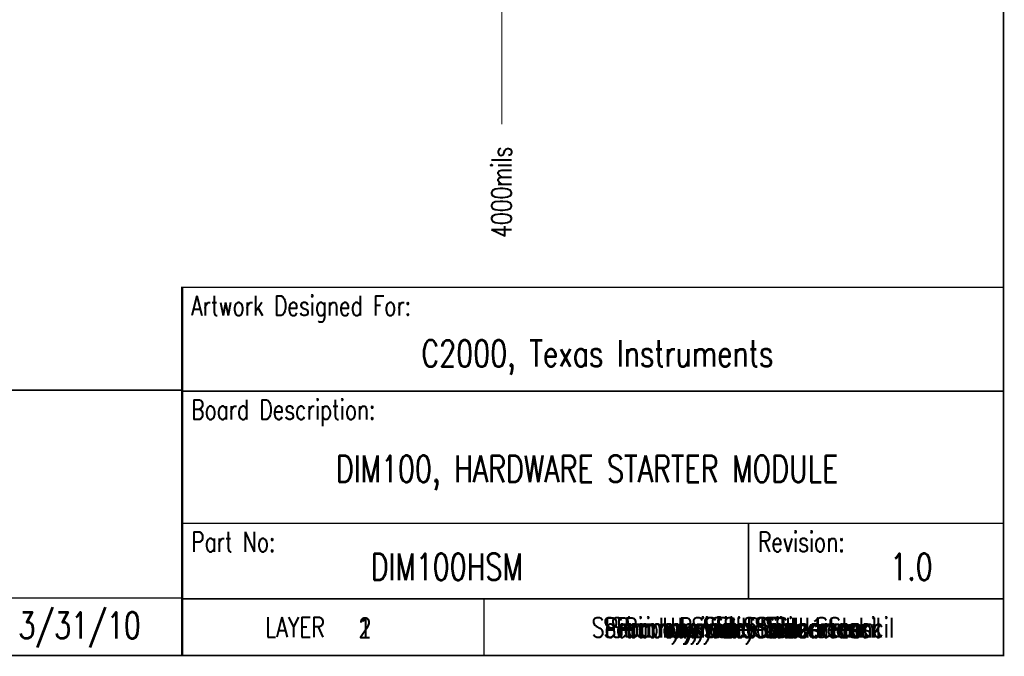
# Model space of a CAD drawing. Extents: x -3.7 to 14.2, y -4.6 to 2.9.
# Tile 5 of 10: x 1.4 to 6.7, y -4.2 to -0.8. Entities that reach past the tile are written whole.
import ezdxf
from ezdxf.enums import TextEntityAlignment as Align

# ---------------------------------------------------------------- set-up
doc = ezdxf.new("R2010")
doc.units = 0
doc.linetypes.add('TRMIDX_2048', pattern=[2, 1, 1])
for name, color, linetype in [('2D_LINE_116', 255, 'CONTINUOUS'), ('DIMENSION1_122', 254, 'CONTINUOUS'), ('DIMENSION2_122', 254, 'CONTINUOUS'), ('DIMENSION3_122', 254, 'CONTINUOUS'), ('DIMENSION4_122', 254, 'CONTINUOUS'), ('DIMENSION5_122', 254, 'CONTINUOUS'), ('DIMENSION6_122', 254, 'CONTINUOUS'), ('DIMENSION7_122', 254, 'CONTINUOUS'), ('TEXT_01', 1, 'CONTINUOUS'), ('TEXT_02', 5, 'CONTINUOUS'), ('TEXT_116', 255, 'CONTINUOUS'), ('TEXT_122', 171, 'CONTINUOUS'), ('TEXT_123', 255, 'CONTINUOUS'), ('TEXT_124', 216, 'CONTINUOUS'), ('TEXT_125', 3, 'CONTINUOUS'), ('TEXT_126', 6, 'CONTINUOUS'), ('TEXT_127', 254, 'CONTINUOUS'), ('TEXT_128', 253, 'CONTINUOUS')]:
    doc.layers.add(name, color=color, linetype=linetype)
doc.styles.add('W0$005', font='simplex', dxfattribs={"width": 0.75})
doc.styles.add('W0$01', font='simplex', dxfattribs={"width": 0.75})

# ---------------------------------------------------------------- blocks, each defined once
blk = doc.blocks.new('SMOOTH_0$008')
at = {"const_width": 0.004}
blk.add_lwpolyline([(-0.002, 0, 1), (0.002, 0, 1)], format="xyb", close=True, dxfattribs=at)
blk = doc.blocks.new('DRAWING_8')
at = {"layer": '2D_LINE_116', "const_width": 0.008}
blk.add_lwpolyline([(-10.36, 0), (0, 0), (0, 7.048), (-10.36, 7.048)], close=True, dxfattribs=at)
at = {"layer": '2D_LINE_116'}
blk.add_blockref('SMOOTH_0$008', (0, 0), dxfattribs=at)
blk = doc.blocks.new('DRAWING_9')
at = {"layer": '2D_LINE_116', "const_width": 0.008}
blk.add_lwpolyline([(-4.345, 0), (0, 0), (0, 1.95), (-4.345, 1.95)], close=True, dxfattribs=at)
at = {"layer": '2D_LINE_116'}
for p in [(-4.345, 1.95), (0, 1.95), (-4.345, 0), (0, 0)]:
    blk.add_blockref('SMOOTH_0$008', p, dxfattribs=at)
blk = doc.blocks.new('DRAWING_10')
at = {"layer": '2D_LINE_116', "const_width": 0.008}
blk.add_lwpolyline([(-4.35, 1.4), (0, 1.4), (0, 0), (-4.35, 0)], close=True, dxfattribs=at)
at = {"layer": '2D_LINE_116'}
for p in [(-4.35, 1.4), (0, 1.4), (-4.35, 0), (0, 0)]:
    blk.add_blockref('SMOOTH_0$008', p, dxfattribs=at)
blk = doc.blocks.new('DRAWING_11')
at = {"layer": '2D_LINE_116', "const_width": 0.008}
blk.add_lwpolyline([(-4.35, 0.3), (0, 0.3), (0, 0), (-4.35, 0)], close=True, dxfattribs=at)
at = {"layer": '2D_LINE_116'}
for p in [(-4.35, 0.3), (0, 0.3), (-4.35, 0), (0, 0)]:
    blk.add_blockref('SMOOTH_0$008', p, dxfattribs=at)
blk = doc.blocks.new('DRAWING_12')
at = {"layer": '2D_LINE_116', "const_width": 0.008}
blk.add_lwpolyline([(-4.35, 0.3), (-2.75, 0.3), (-2.75, 0), (-4.35, 0)], close=True, dxfattribs=at)
at = {"layer": '2D_LINE_116'}
for p in [(-4.35, 0.3), (-2.75, 0.3), (-4.35, 0), (-2.75, 0)]:
    blk.add_blockref('SMOOTH_0$008', p, dxfattribs=at)
blk = doc.blocks.new('DRAWING_13')
at = {"layer": '2D_LINE_116', "const_width": 0.008}
blk.add_lwpolyline([(-4.35, 1.4), (0, 1.4), (0, 1.95), (-4.35, 1.95)], close=True, dxfattribs=at)
at = {"layer": '2D_LINE_116'}
for p in [(-4.35, 1.95), (0, 1.95), (-4.35, 1.4), (0, 1.4)]:
    blk.add_blockref('SMOOTH_0$008', p, dxfattribs=at)
blk = doc.blocks.new('DRAWING_14')
at = {"layer": '2D_LINE_116', "const_width": 0.008}
blk.add_lwpolyline([(-4.35, 0.7), (0, 0.7), (0, 1.4), (-4.35, 1.4)], close=True, dxfattribs=at)
at = {"layer": '2D_LINE_116'}
for p in [(-4.35, 1.4), (0, 1.4), (-4.35, 0.7), (0, 0.7)]:
    blk.add_blockref('SMOOTH_0$008', p, dxfattribs=at)
blk = doc.blocks.new('DRAWING_15')
at = {"layer": '2D_LINE_116', "const_width": 0.008}
blk.add_lwpolyline([(-1.35, 0.3), (0, 0.3), (0, 0.7), (-1.35, 0.7)], close=True, dxfattribs=at)
at = {"layer": '2D_LINE_116'}
for p in [(-1.35, 0.7), (0, 0.7), (-1.35, 0.3), (0, 0.3)]:
    blk.add_blockref('SMOOTH_0$008', p, dxfattribs=at)
blk = doc.blocks.new('DRAWING_17')
at = {"layer": '2D_LINE_116', "const_width": 0.008}
blk.add_lwpolyline([(-6.64, 0), (-4.345, 0), (-4.345, 0.305), (-6.64, 0.305)], close=True, dxfattribs=at)
at = {"layer": '2D_LINE_116'}
for p in [(-6.64, 0.305), (-4.345, 0.305), (-6.64, 0), (-4.345, 0)]:
    blk.add_blockref('SMOOTH_0$008', p, dxfattribs=at)
blk = doc.blocks.new('DRAWING_18')
at = {"layer": '2D_LINE_116', "const_width": 0.008}
blk.add_lwpolyline([(-8.695, 1.405), (-4.345, 1.405), (-4.345, 0.305), (-8.695, 0.305)], close=True, dxfattribs=at)
at = {"layer": '2D_LINE_116'}
for p in [(-8.695, 1.405), (-4.345, 1.405), (-8.695, 0.305), (-4.345, 0.305)]:
    blk.add_blockref('SMOOTH_0$008', p, dxfattribs=at)
blk = doc.blocks.new('D_1dfeghi_19')
at = {"layer": 'DIMENSION1_122', "linetype": 'TRMIDX_2048', "const_width": 0.005}
blk.add_lwpolyline([(0, -1.3)], close=True, dxfattribs=at)
at = {"layer": 'DIMENSION2_122', "linetype": 'TRMIDX_2048', "const_width": 0.005}
blk.add_lwpolyline([(4, -1.3)], close=True, dxfattribs=at)
at = {"layer": 'DIMENSION3_122', "linetype": 'TRMIDX_2048', "const_width": 0.005}
blk.add_lwpolyline([(0, -1.3), (0, -1.3), (0, -1.3)], close=True, dxfattribs=at)
at = {"layer": 'DIMENSION4_122', "linetype": 'TRMIDX_2048', "const_width": 0.005}
blk.add_lwpolyline([(4, -1.3), (4, -1.3), (4, -1.3)], close=True, dxfattribs=at)
at = {"layer": 'DIMENSION5_122', "linetype": 'TRMIDX_2048', "const_width": 0.005}
blk.add_lwpolyline([(0, -0.05), (0, -1.35)], dxfattribs=at)
at = {"layer": 'DIMENSION6_122', "linetype": 'TRMIDX_2048', "const_width": 0.005}
blk.add_lwpolyline([(4, -0.75), (4, -1.35)], dxfattribs=at)
at = {"layer": 'DIMENSION7_122', "linetype": 'TRMIDX_2048', "const_width": 0.001}
for points in [[(0, 0), (0, 0)], [(4, -0.7), (4, -0.7)]]:
    blk.add_lwpolyline(points, dxfattribs=at)
at = {"layer": 'TEXT_122', "style": 'W0$005', "width": 0.75}
blk.add_text('4000mils', height=0.105, rotation=90, dxfattribs=at).set_placement((4.05, -1.95))

msp = doc.modelspace()

# ---------------------------------------------------------------- block references
for name, p in [('DRAWING_8', (6.655, -4.163)), ('D_1dfeghi_19', (0, 0)), ('DRAWING_13', (6.655, -4.163)), ('DRAWING_9', (6.655, -4.163)), ('DRAWING_18', (6.655, -4.163)), ('DRAWING_10', (6.655, -4.163)), ('DRAWING_14', (6.655, -4.163)), ('DRAWING_15', (6.655, -4.163)), ('DRAWING_17', (6.655, -4.163)), ('DRAWING_11', (6.655, -4.163)), ('DRAWING_12', (6.655, -4.163))]:
    msp.add_blockref(name, p)

# ---------------------------------------------------------------- texts
at = {"layer": 'TEXT_01', "style": 'W0$01', "width": 0.75}
for s, p in [('Primary Side', (5.275, -4.015)), ('1', (3.275, -4.015))]:
    msp.add_text(s, height=0.105, dxfattribs=at).set_placement(p, align=Align.MIDDLE_CENTER)
at = {"layer": 'TEXT_02', "style": 'W0$01', "width": 0.75}
for s, p in [('2', (3.275, -4.015)), ('Internal Plane 1', (5.275, -4.015))]:
    msp.add_text(s, height=0.105, dxfattribs=at).set_placement(p, align=Align.MIDDLE_CENTER)
at = {"layer": 'TEXT_116', "style": 'W0$01', "width": 0.75}
for s, height, p in [('Artwork Designed For:', 0.105, (2.355, -2.363)), ('Board Description:', 0.105, (2.355, -2.913)), ('Part No:', 0.105, (2.355, -3.613)), ('Revision:', 0.105, (5.355, -3.613)), ('DIM100HSM', 0.14, (3.305, -3.763)), ('1.0', 0.14, (6.055, -3.763))]:
    msp.add_text(s, height=height, dxfattribs=at).set_placement(p)
for s, height, p in [('C2000, Texas Instruments', 0.14, (4.505, -2.563)), ('DIM100, HARDWARE STARTER MODULE', 0.14, (4.4508, -3.1744)), ('3/31/10', 0.14, (1.765, -4.003)), ('LAYER', 0.105, (2.905, -4.013))]:
    msp.add_text(s, height=height, dxfattribs=at).set_placement(p, align=Align.MIDDLE_CENTER)
at = {"layer": 'TEXT_123', "style": 'W0$01', "width": 0.75}
msp.add_text('Primary Side Silkscreen', height=0.105, dxfattribs=at).set_placement((5.275, -4.015), align=Align.MIDDLE_CENTER)
at = {"layer": 'TEXT_124', "style": 'W0$01', "width": 0.75}
msp.add_text('Secondary Side Silkscreen', height=0.105, dxfattribs=at).set_placement((5.275, -4.015), align=Align.MIDDLE_CENTER)
at = {"layer": 'TEXT_125', "style": 'W0$01', "width": 0.75}
msp.add_text('Primary Side Soldermask', height=0.105, dxfattribs=at).set_placement((5.275, -4.015), align=Align.MIDDLE_CENTER)
at = {"layer": 'TEXT_126', "style": 'W0$01', "width": 0.75}
msp.add_text('Secondary Side Soldermask', height=0.105, dxfattribs=at).set_placement((5.275, -4.015), align=Align.MIDDLE_CENTER)
at = {"layer": 'TEXT_127', "style": 'W0$01', "width": 0.75}
msp.add_text('Primary Side Solder Stencil', height=0.105, dxfattribs=at).set_placement((5.275, -4.015), align=Align.MIDDLE_CENTER)
at = {"layer": 'TEXT_128', "style": 'W0$01', "width": 0.75}
msp.add_text('Secondary Side Solder Stencil', height=0.105, dxfattribs=at).set_placement((5.275, -4.015), align=Align.MIDDLE_CENTER)

doc.saveas('drawing.dxf')
